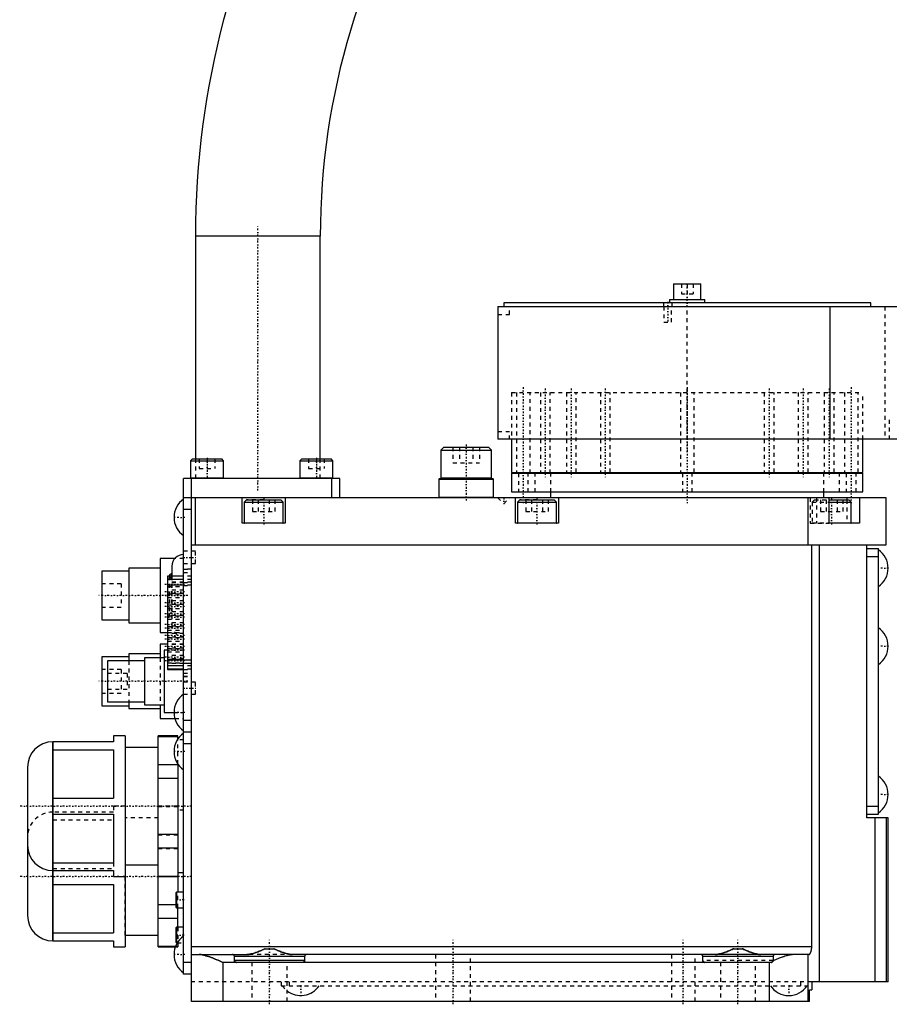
# Model space of a CAD drawing. Extents: x -171 to 342, y -1 to 570.
# Tile 1 of 4: x -171 to 52, y -1 to 251. Entities that reach past the tile are written whole.
import ezdxf

# ---------------------------------------------------------------- set-up
doc = ezdxf.new("R2010")
doc.units = 0
doc.linetypes.add('CENTER', pattern=[1.5, 0.45, -0.5, 0.05, -0.5])
doc.linetypes.add('DASHED', pattern=[2, 1, -1])
for name, color, linetype in [('AM_0', 7, 'CONTINUOUS'), ('AM_3', 7, 'DASHED'), ('AM_7', 7, 'CENTER')]:
    doc.layers.add(name, color=color, linetype=linetype)

msp = doc.modelspace()

# ---------------------------------------------------------------- linework, layer by layer
at = {"layer": 'AM_0', "color": 7, "linetype": 'CONTINUOUS'}
for p, q in [((-126, 196), (-126, 139)), ((-94, 196), (-126, 196)), ((-94, 139), (-94, 196)), ((-3.5, 183.8), (-3.5, 179.8)), ((-3.5, 183.8), (3.5, 183.8)), ((3.5, 179.8), (3.5, 183.8)), ((-4.5, 179.8), (-4.5, 179)), ((-4.5, 179.8), (4.5, 179.8)), ((4.5, 179), (4.5, 179.8)), ((-48.48, 178), (-48.48, 176)), ((-48.48, 178), (214, 178)), ((-47, 179), (-47, 178)), ((47, 179), (-47, 179)), ((36.6, 144), (36.6, 178)), ((47, 178), (47, 179)), ((-48.5, 176), (-48.5, 146)), ((-48.48, 176), (-48.5, 176)), ((-48.5, 146), (-48.48, 146)), ((-48.48, 146), (-48.48, 144)), ((214, 144), (-48.48, 144)), ((-45, 144), (-45, 135.5)), ((45, 135.5), (45, 144)), ((-62.32, 142), (-63.12, 141.2)), ((-62.32, 142), (-50.92, 142)), ((-50.12, 141.2), (-50.92, 142)), ((-126.75, 139), (-127.25, 138.5)), ((-126.75, 139), (-119.25, 139)), ((-118.75, 138.5), (-119.25, 139)), ((-98.75, 139), (-99.25, 138.5)), ((-98.75, 139), (-91.25, 139)), ((-90.75, 138.5), (-91.25, 139)), ((-63.12, 141.2), (-63.12, 134.1)), ((-63.12, 141.2), (-50.12, 141.2)), ((-50.12, 134.1), (-50.12, 141.2)), ((-127.25, 138.5), (-127.25, 134.1)), ((-127.25, 138.5), (-118.75, 138.5)), ((-118.75, 134.1), (-118.75, 138.5)), ((-99.25, 138.5), (-99.25, 134.1)), ((-99.25, 138.5), (-90.75, 138.5)), ((-90.75, 134.1), (-90.75, 138.5)), ((-129, 7), (-129, 134)), ((-89, 134), (-129, 134)), ((-127.25, 134.1), (-118.75, 134.1)), ((-127, 0), (-127, 134)), ((-99.25, 134.1), (-90.75, 134.1)), ((-91, 129), (-91, 134)), ((-89, 129), (-89, 134)), ((-63.42, 134), (-63.62, 133.8)), ((-63.62, 133.8), (-63.62, 129.2)), ((-63.62, 133.8), (-49.62, 133.8)), ((-63.42, 134), (-49.82, 134)), ((-63.12, 134.1), (-63.03, 134)), ((-63.12, 134.1), (-50.12, 134.1)), ((-50.22, 134), (-50.12, 134.1)), ((-49.62, 133.8), (-49.82, 134)), ((-49.62, 129.2), (-49.62, 133.8)), ((-45, 135.5), (45, 135.5)), ((-45, 135.3), (-45, 130.5)), ((-45, 135.3), (45, 135.3)), ((-40.98, 135.5), (-40.98, 135.3)), ((-35.87, 135.3), (-35.87, 135.5)), ((-35.13, 135.5), (-35.13, 135.3)), ((-29.51, 135.3), (-29.51, 135.5)), ((-28.46, 135.5), (-28.46, 135.3)), ((-21.14, 135.3), (-21.14, 135.5)), ((-19.85, 135.5), (-19.85, 135.3)), ((-1.42, 135.3), (-1.42, 135.5)), ((1.42, 135.5), (1.42, 135.3)), ((19.85, 135.3), (19.85, 135.5)), ((21.14, 135.5), (21.14, 135.3)), ((28.46, 135.3), (28.46, 135.5)), ((29.51, 135.5), (29.51, 135.3)), ((35.13, 135.3), (35.13, 135.5)), ((35.87, 135.5), (35.87, 135.3)), ((40.98, 135.3), (40.98, 135.5)), ((45, 130.5), (45, 135.3)), ((51, 129), (-129, 129)), ((-126, 117), (-126, 129)), ((-114, 122.5), (-114, 129)), ((-103, 129), (-103, 122.5)), ((-63.62, 129.2), (-63.42, 129)), ((-63.62, 129.2), (-49.62, 129.2)), ((-49.82, 129), (-49.62, 129.2)), ((-45, 130.5), (45, 130.5)), ((-44, 122.5), (-44, 129)), ((-35, 130.5), (-35, 129)), ((-33, 129), (-33, 122.5)), ((31, 117), (31, 129)), ((35, 129), (35, 130.5)), ((36.36, 122.5), (36.36, 129)), ((40.89, 129), (40.89, 128.5)), ((44.14, 129), (44.14, 122.5)), ((51, 117), (51, 129)), ((-112.9, 128.5), (-113.5, 127.9)), ((-113.5, 127.9), (-113.5, 122.6)), ((-113.5, 127.9), (-103.5, 127.9)), ((-112.9, 128.5), (-104.1, 128.5)), ((-103.5, 127.9), (-104.1, 128.5)), ((-103.5, 122.6), (-103.5, 127.9)), ((-42.9, 128.5), (-43.5, 127.9)), ((-43.5, 127.9), (-43.5, 122.6)), ((-43.5, 127.9), (-33.5, 127.9)), ((-42.9, 128.5), (-34.1, 128.5)), ((-33.5, 127.9), (-34.1, 128.5)), ((-33.5, 122.6), (-33.5, 127.9)), ((36.36, 128.5), (41.4, 128.5)), ((36.36, 127.9), (42, 127.9)), ((42, 127.9), (41.4, 128.5)), ((42, 122.6), (42, 127.9)), ((-127, 126), (-129, 126)), ((-103, 122.5), (-114, 122.5)), ((-113.5, 122.6), (-103.5, 122.6)), ((-33, 122.5), (-44, 122.5)), ((-43.5, 122.6), (-33.5, 122.6)), ((36.36, 122.6), (42, 122.6)), ((44.14, 122.5), (36.36, 122.5)), ((-127, 117), (51, 117)), ((31.9, 14), (31.9, 117)), ((33.91, 5), (33.91, 117)), ((46, 47), (46, 117)), ((46, 116), (49, 116)), ((46, 114), (49, 114)), ((49, 48), (49, 116)), ((-135, 111), (-143, 111)), ((-143, 111), (-143, 97)), ((-131.24, 113.5), (-135, 113.5)), ((-135, 113.5), (-135, 94.5)), ((-132, 111.5), (-132, 108.94)), ((-143, 110.25), (-150, 110.25)), ((-150, 110.25), (-150, 97.75)), ((-129, 108.93), (-133.1, 108.93)), ((-133.1, 108.93), (-133.1, 85.06)), ((-129, 108.91), (-133.1, 108.91)), ((-132.7, 109), (-132.7, 108.94)), ((-132, 109.5), (-132.2, 109.5)), ((-132.2, 109.5), (-132.2, 108.94)), ((-129, 108.08), (-133.1, 108.08)), ((-129, 106.6), (-133.1, 106.6)), ((-150, 97.75), (-143, 97.75)), ((-143, 97), (-135, 97)), ((-135, 94.5), (-133.1, 94.5)), ((-133.1, 91.5), (-135, 91.5)), ((-135, 91.5), (-135, 88)), ((-135, 89), (-143, 89)), ((-143, 89), (-143, 87.26)), ((-133.1, 90), (-134, 90)), ((-134, 90), (-134, 74)), ((-143, 88.25), (-150, 88.25)), ((-150, 88.25), (-150, 75.75)), ((-139, 87.25), (-148.5, 87.25)), ((-148.5, 87.25), (-148.5, 76.75)), ((-134, 88), (-139, 88)), ((-139, 88), (-139, 76)), ((-129, 87.43), (-133.1, 87.43)), ((-129, 85.95), (-133.1, 85.95)), ((-129, 85.08), (-133.1, 85.08)), ((-133.1, 85.06), (-129, 85.06)), ((-150, 75.75), (-143, 75.75)), ((-148.5, 76.75), (-139, 76.75)), ((-143, 76.74), (-143, 75)), ((-139, 76), (-134, 76)), ((-135, 76), (-135, 72.5)), ((-143, 75), (-135, 75)), ((-134, 74), (-131.47, 74)), ((-135, 72.5), (-131.27, 72.5)), ((-127, 72), (-129, 72)), ((-127, 69), (-129, 69)), ((-147, 66.5), (-162.51, 66.5)), ((-162.51, 66.5), (-162.51, 15.5)), ((-162.47, 15.5), (-162.47, 66.5)), ((-144, 68), (-147, 68)), ((-147, 68), (-147, 66.5)), ((-144, 68), (-144, 14)), ((-130.5, 68), (-135.5, 68)), ((-135.5, 14), (-135.5, 68)), ((-135.5, 67.89), (-130.5, 67.89)), ((-130.5, 67.17), (-130.5, 68)), ((-127, 66), (-129, 66)), ((-162.47, 64.48), (-147, 64.48)), ((-147, 64.48), (-147, 52.02)), ((-135.5, 65), (-144, 65)), ((-135.5, 60.69), (-130.5, 60.69)), ((-130.5, 60.83), (-130.5, 28)), ((-169, 60.01), (-169, 21.99)), ((-135.5, 57.19), (-130.5, 57.19)), ((-162.47, 52.02), (-147, 52.02)), ((-162.47, 47.98), (-147, 47.98)), ((-147, 47.98), (-147, 35.52)), ((46, 50), (49, 50)), ((46, 48), (49, 48)), ((51.5, 47), (46, 47)), ((48.13, 5), (48.13, 47)), ((51.04, 5), (51.04, 47)), ((51.5, 5), (51.5, 47)), ((-135.5, 42.81), (-130.5, 42.81)), ((-135.5, 39.31), (-130.5, 39.31)), ((-162.47, 35.52), (-147, 35.52)), ((-162.51, 33.5), (-147, 33.5)), ((-147, 33.5), (-147, 32)), ((-144, 35), (-135.5, 35)), ((-130.5, 33), (-129, 33)), ((-147, 32), (-144, 32)), ((-135.5, 32.11), (-130.5, 32.11)), ((-135.5, 32), (-130.5, 32)), ((-162.47, 29.98), (-147, 29.98)), ((-147, 29.98), (-147, 17.52)), ((-130.85, 28), (-131, 27.85)), ((-131, 27.85), (-131, 24.15)), ((-129, 28), (-130.85, 28)), ((-130.85, 28), (-130.85, 24)), ((-135.5, 24.81), (-131, 24.81)), ((-131, 24.15), (-130.85, 24)), ((-130.85, 24), (-129, 24)), ((-130.5, 18.99), (-130.5, 24)), ((-135.5, 21.31), (-130.5, 21.31)), ((-130.85, 19), (-131, 18.85)), ((-131, 18.85), (-131, 15.15)), ((-129, 19), (-130.85, 19)), ((-130.85, 19), (-130.85, 15)), ((-162.51, 15.5), (-147, 15.5)), ((-162.47, 17.52), (-147, 17.52)), ((-147, 15.5), (-147, 14)), ((-144, 17), (-135.5, 17)), ((-131, 15.15), (-130.85, 15)), ((-147, 14), (-144, 14)), ((-135.5, 14.11), (-131.06, 14.11)), ((-135.5, 14), (-131.11, 14)), ((-130.85, 15), (-130.61, 15)), ((31.9, 14), (-127, 14)), ((-108.1, 13.5), (-105.9, 13.5)), ((11.9, 13.5), (14.1, 13.5)), ((-127, 12), (-112.83, 12)), ((-98, 11.5), (-116, 11.5)), ((-116, 10.5), (-116, 11.5)), ((-98, 10.5), (-116, 10.5)), ((31.23, 12), (-101.17, 12)), ((-98, 11.5), (-98, 10.5)), ((22, 11.5), (4, 11.5)), ((4, 10.5), (4, 11.5)), ((22, 11.5), (22, 10.5)), ((31, 0), (31, 12)), ((-127, 10), (-129, 10)), ((-119, 10), (-119, 0)), ((21.5, 10), (-119, 10)), ((21, 10), (21, 0)), ((-127, 7), (-129, 7)), ((31.3, 0), (31.3, 3)), ((31.3, 3), (31.9, 3)), ((51.5, 5), (31.9, 5)), ((31.9, 5), (31.9, 3)), ((31.3, 0), (-127, 0))]:
    msp.add_line(p, q, dxfattribs=at)
for points in [[(-112.83, 12, 0), (-112.72, 12, 0), (-112.48, 12.02, 0), (-112.24, 12.05, 0), (-112.12, 12.06, 0), (-112, 12.09, 0), (-111.75, 12.14, 0), (-111.49, 12.2, 0), (-111.23, 12.27, 0), (-110.97, 12.35, 0), (-110.71, 12.44, 0), (-110.57, 12.48, 0), (-110.44, 12.53, 0), (-110.17, 12.63, 0), (-109.89, 12.73, 0), (-109.62, 12.84, 0), (-109.34, 12.96, 0), (-109.07, 13.07, 0), (-108.93, 13.13, 0), (-108.79, 13.19, 0), (-108.51, 13.32, 0), (-108.23, 13.44, 0), (-108.1, 13.5, 0)], [(-105.9, 13.5, 0), (-105.77, 13.44, 0), (-105.49, 13.32, 0), (-105.21, 13.19, 0), (-105.07, 13.13, 0), (-104.93, 13.07, 0), (-104.66, 12.96, 0), (-104.38, 12.84, 0), (-104.11, 12.73, 0), (-103.83, 12.63, 0), (-103.56, 12.53, 0), (-103.43, 12.48, 0), (-103.29, 12.44, 0), (-103.03, 12.35, 0), (-102.77, 12.27, 0), (-102.51, 12.2, 0), (-102.25, 12.14, 0), (-102, 12.09, 0), (-101.88, 12.06, 0), (-101.76, 12.05, 0), (-101.52, 12.02, 0), (-101.28, 12, 0), (-101.17, 12, 0)], [(7.17, 12, 0), (7.28, 12, 0), (7.52, 12.02, 0), (7.76, 12.05, 0), (7.88, 12.06, 0), (8, 12.09, 0), (8.25, 12.14, 0), (8.51, 12.2, 0), (8.77, 12.27, 0), (9.03, 12.35, 0), (9.29, 12.44, 0), (9.43, 12.48, 0), (9.56, 12.53, 0), (9.83, 12.63, 0), (10.11, 12.73, 0), (10.38, 12.84, 0), (10.66, 12.96, 0), (10.93, 13.07, 0), (11.07, 13.13, 0), (11.21, 13.19, 0), (11.49, 13.32, 0), (11.77, 13.44, 0), (11.9, 13.5, 0)], [(14.1, 13.5, 0), (14.23, 13.44, 0), (14.51, 13.32, 0), (14.79, 13.19, 0), (14.93, 13.13, 0), (15.07, 13.07, 0), (15.34, 12.96, 0), (15.62, 12.84, 0), (15.89, 12.73, 0), (16.17, 12.63, 0), (16.44, 12.53, 0), (16.57, 12.48, 0), (16.71, 12.44, 0), (16.97, 12.35, 0), (17.23, 12.27, 0), (17.49, 12.2, 0), (17.75, 12.14, 0), (18, 12.09, 0), (18.12, 12.06, 0), (18.24, 12.05, 0), (18.48, 12.02, 0), (18.72, 12, 0), (18.83, 12, 0)], [(31.23, 12, 0), (31.23, 12, 0), (31.24, 12, 0), (31.25, 12, 0), (31.25, 12, 0), (31.25, 12, 0), (31.26, 12, 0), (31.27, 12.01, 0), (31.27, 12.01, 0), (31.28, 12.01, 0), (31.29, 12.01, 0), (31.29, 12.02, 0), (31.29, 12.02, 0), (31.3, 12.02, 0), (31.31, 12.03, 0), (31.32, 12.03, 0), (31.32, 12.04, 0), (31.33, 12.04, 0), (31.33, 12.05, 0), (31.34, 12.05, 0), (31.35, 12.06, 0), (31.35, 12.06, 0), (31.36, 12.07, 0), (31.36, 12.07, 0), (31.37, 12.08, 0), (31.38, 12.09, 0), (31.38, 12.09, 0), (31.39, 12.1, 0), (31.39, 12.1, 0), (31.4, 12.11, 0), (31.41, 12.12, 0), (31.42, 12.13, 0), (31.43, 12.14, 0), (31.43, 12.15, 0), (31.43, 12.16, 0), (31.44, 12.17, 0), (31.45, 12.18, 0), (31.46, 12.19, 0), (31.47, 12.2, 0), (31.48, 12.22, 0), (31.48, 12.22, 0), (31.48, 12.23, 0), (31.49, 12.24, 0), (31.5, 12.26, 0), (31.51, 12.27, 0), (31.52, 12.29, 0), (31.53, 12.3, 0), (31.53, 12.31, 0), (31.53, 12.32, 0), (31.54, 12.33, 0), (31.55, 12.35, 0), (31.56, 12.37, 0), (31.57, 12.38, 0), (31.58, 12.4, 0), (31.58, 12.41, 0), (31.58, 12.42, 0), (31.59, 12.44, 0), (31.6, 12.45, 0), (31.61, 12.47, 0), (31.61, 12.49, 0), (31.62, 12.51, 0), (31.63, 12.52, 0), (31.63, 12.53, 0), (31.64, 12.55, 0), (31.65, 12.57, 0), (31.65, 12.58, 0), (31.65, 12.59, 0), (31.66, 12.61, 0), (31.67, 12.63, 0), (31.67, 12.64, 0), (31.68, 12.65, 0), (31.68, 12.67, 0), (31.69, 12.69, 0), (31.7, 12.71, 0), (31.7, 12.73, 0), (31.71, 12.75, 0), (31.72, 12.77, 0), (31.72, 12.78, 0), (31.73, 12.8, 0), (31.73, 12.82, 0), (31.74, 12.85, 0), (31.75, 12.87, 0), (31.75, 12.9, 0), (31.76, 12.91, 0), (31.76, 12.92, 0), (31.77, 12.94, 0), (31.77, 12.97, 0), (31.78, 13, 0), (31.79, 13.02, 0), (31.79, 13.05, 0), (31.79, 13.06, 0), (31.8, 13.07, 0), (31.8, 13.1, 0), (31.81, 13.13, 0), (31.81, 13.15, 0), (31.82, 13.18, 0), (31.82, 13.21, 0), (31.83, 13.22, 0), (31.83, 13.24, 0), (31.83, 13.26, 0), (31.84, 13.29, 0), (31.84, 13.32, 0), (31.85, 13.35, 0), (31.85, 13.38, 0), (31.85, 13.39, 0), (31.86, 13.4, 0), (31.86, 13.43, 0), (31.86, 13.46, 0), (31.87, 13.48, 0), (31.87, 13.49, 0), (31.87, 13.52, 0), (31.87, 13.55, 0), (31.88, 13.56, 0), (31.88, 13.58, 0), (31.88, 13.61, 0), (31.88, 13.64, 0), (31.88, 13.67, 0), (31.89, 13.69, 0), (31.89, 13.72, 0), (31.89, 13.74, 0), (31.89, 13.75, 0), (31.89, 13.78, 0), (31.89, 13.81, 0), (31.89, 13.84, 0), (31.9, 13.87, 0), (31.9, 13.9, 0), (31.9, 13.91, 0), (31.9, 13.93, 0), (31.9, 13.96, 0), (31.9, 13.99, 0), (31.9, 14, 0)], [(-125, 12, 0), (-124.98, 12, 0), (-124.93, 12, 0), (-124.88, 12, 0), (-124.85, 12, 0), (-124.83, 12, 0), (-124.78, 11.99, 0), (-124.73, 11.99, 0), (-124.55, 11.97, 0), (-124.25, 11.93, 0), (-124.09, 11.91, 0), (-123.93, 11.87, 0), (-123.61, 11.8, 0), (-123.29, 11.71, 0), (-122.95, 11.61, 0), (-122.62, 11.5, 0), (-122.28, 11.38, 0), (-122.1, 11.32, 0), (-121.93, 11.25, 0), (-121.58, 11.12, 0), (-121.24, 10.97, 0), (-120.89, 10.83, 0), (-120.54, 10.68, 0), (-120.19, 10.53, 0), (-120.02, 10.45, 0), (-119.85, 10.38, 0), (-119.5, 10.23, 0), (-119.17, 10.07, 0), (-119, 10, 0)], [(-116, 11.5, 0), (-116, 11.5, 0), (-116, 11.51, 0), (-116, 11.52, 0), (-116, 11.53, 0), (-116, 11.53, 0), (-116, 11.54, 0), (-116, 11.55, 0), (-116, 11.56, 0), (-116, 11.57, 0), (-116.01, 11.58, 0), (-116.01, 11.58, 0), (-116.01, 11.58, 0), (-116.01, 11.59, 0), (-116.01, 11.6, 0), (-116.02, 11.63, 0), (-116.02, 11.65, 0), (-116.03, 11.68, 0), (-116.05, 11.72, 0), (-116.07, 11.76, 0), (-116.1, 11.8, 0), (-116.13, 11.83, 0), (-116.16, 11.86, 0), (-116.17, 11.88, 0), (-116.19, 11.89, 0), (-116.22, 11.92, 0), (-116.26, 11.94, 0), (-116.29, 11.96, 0), (-116.33, 11.97, 0), (-116.37, 11.98, 0), (-116.39, 11.99, 0), (-116.41, 11.99, 0), (-116.44, 12, 0), (-116.48, 12, 0), (-116.5, 12, 0)], [(-115.5, 10, 0), (-115.5, 10, 0), (-115.51, 10, 0), (-115.52, 10, 0), (-115.52, 10, 0), (-115.52, 10, 0), (-115.53, 10, 0), (-115.54, 10, 0), (-115.55, 10, 0), (-115.55, 10, 0), (-115.56, 10, 0), (-115.56, 10, 0), (-115.57, 10, 0), (-115.58, 10.01, 0), (-115.58, 10.01, 0), (-115.59, 10.01, 0), (-115.6, 10.01, 0), (-115.6, 10.01, 0), (-115.61, 10.01, 0), (-115.61, 10.01, 0), (-115.62, 10.01, 0), (-115.63, 10.02, 0), (-115.63, 10.02, 0), (-115.63, 10.02, 0), (-115.64, 10.02, 0), (-115.65, 10.02, 0), (-115.65, 10.02, 0), (-115.65, 10.02, 0), (-115.66, 10.03, 0), (-115.67, 10.03, 0), (-115.68, 10.03, 0), (-115.68, 10.03, 0), (-115.69, 10.04, 0), (-115.69, 10.04, 0), (-115.7, 10.04, 0), (-115.7, 10.04, 0), (-115.71, 10.05, 0), (-115.72, 10.05, 0), (-115.72, 10.05, 0), (-115.73, 10.06, 0), (-115.73, 10.06, 0), (-115.74, 10.06, 0), (-115.74, 10.06, 0), (-115.75, 10.07, 0), (-115.76, 10.07, 0), (-115.76, 10.07, 0), (-115.77, 10.08, 0), (-115.77, 10.08, 0), (-115.77, 10.08, 0), (-115.78, 10.09, 0), (-115.79, 10.09, 0), (-115.79, 10.09, 0), (-115.8, 10.1, 0), (-115.8, 10.1, 0), (-115.81, 10.11, 0), (-115.81, 10.11, 0), (-115.82, 10.11, 0), (-115.82, 10.12, 0), (-115.83, 10.12, 0), (-115.83, 10.13, 0), (-115.84, 10.13, 0), (-115.84, 10.13, 0), (-115.84, 10.14, 0), (-115.85, 10.14, 0), (-115.85, 10.15, 0), (-115.86, 10.15, 0), (-115.86, 10.15, 0), (-115.86, 10.16, 0), (-115.87, 10.16, 0), (-115.87, 10.16, 0), (-115.87, 10.17, 0), (-115.88, 10.17, 0), (-115.88, 10.18, 0), (-115.89, 10.18, 0), (-115.89, 10.19, 0), (-115.9, 10.19, 0), (-115.9, 10.2, 0), (-115.9, 10.2, 0), (-115.9, 10.21, 0), (-115.91, 10.21, 0), (-115.91, 10.22, 0), (-115.92, 10.22, 0), (-115.92, 10.23, 0), (-115.92, 10.23, 0), (-115.92, 10.24, 0), (-115.93, 10.24, 0), (-115.93, 10.25, 0), (-115.94, 10.25, 0), (-115.94, 10.26, 0), (-115.94, 10.27, 0), (-115.94, 10.27, 0), (-115.95, 10.27, 0), (-115.95, 10.28, 0), (-115.95, 10.29, 0), (-115.96, 10.29, 0), (-115.96, 10.3, 0), (-115.96, 10.31, 0), (-115.96, 10.31, 0), (-115.96, 10.31, 0), (-115.97, 10.32, 0), (-115.97, 10.33, 0), (-115.97, 10.34, 0), (-115.97, 10.34, 0), (-115.98, 10.35, 0), (-115.98, 10.35, 0), (-115.98, 10.36, 0), (-115.98, 10.36, 0), (-115.98, 10.37, 0), (-115.98, 10.37, 0), (-115.98, 10.38, 0), (-115.99, 10.38, 0), (-115.99, 10.39, 0), (-115.99, 10.4, 0), (-115.99, 10.4, 0), (-115.99, 10.41, 0), (-115.99, 10.41, 0), (-115.99, 10.42, 0), (-115.99, 10.43, 0), (-116, 10.43, 0), (-116, 10.44, 0), (-116, 10.44, 0), (-116, 10.45, 0), (-116, 10.46, 0), (-116, 10.46, 0), (-116, 10.47, 0), (-116, 10.48, 0), (-116, 10.48, 0), (-116, 10.48, 0), (-116, 10.49, 0), (-116, 10.5, 0), (-116, 10.5, 0)], [(-98, 10.5, 0), (-98, 10.5, 0), (-98, 10.49, 0), (-98, 10.48, 0), (-98, 10.48, 0), (-98, 10.48, 0), (-98, 10.47, 0), (-98, 10.46, 0), (-98, 10.46, 0), (-98, 10.45, 0), (-98, 10.44, 0), (-98, 10.44, 0), (-98, 10.43, 0), (-98.01, 10.43, 0), (-98.01, 10.42, 0), (-98.01, 10.41, 0), (-98.01, 10.41, 0), (-98.01, 10.4, 0), (-98.01, 10.4, 0), (-98.01, 10.39, 0), (-98.01, 10.38, 0), (-98.02, 10.38, 0), (-98.02, 10.37, 0), (-98.02, 10.37, 0), (-98.02, 10.36, 0), (-98.02, 10.36, 0), (-98.02, 10.35, 0), (-98.02, 10.35, 0), (-98.03, 10.34, 0), (-98.03, 10.34, 0), (-98.03, 10.33, 0), (-98.03, 10.32, 0), (-98.04, 10.31, 0), (-98.04, 10.31, 0), (-98.04, 10.31, 0), (-98.04, 10.3, 0), (-98.04, 10.29, 0), (-98.05, 10.29, 0), (-98.05, 10.28, 0), (-98.05, 10.27, 0), (-98.06, 10.27, 0), (-98.06, 10.27, 0), (-98.06, 10.26, 0), (-98.06, 10.25, 0), (-98.07, 10.25, 0), (-98.07, 10.24, 0), (-98.08, 10.24, 0), (-98.08, 10.23, 0), (-98.08, 10.23, 0), (-98.08, 10.22, 0), (-98.09, 10.22, 0), (-98.09, 10.21, 0), (-98.1, 10.21, 0), (-98.1, 10.2, 0), (-98.1, 10.2, 0), (-98.1, 10.19, 0), (-98.11, 10.19, 0), (-98.11, 10.18, 0), (-98.12, 10.18, 0), (-98.12, 10.17, 0), (-98.13, 10.17, 0), (-98.13, 10.16, 0), (-98.13, 10.16, 0), (-98.14, 10.16, 0), (-98.14, 10.15, 0), (-98.14, 10.15, 0), (-98.15, 10.15, 0), (-98.15, 10.14, 0), (-98.16, 10.14, 0), (-98.16, 10.13, 0), (-98.16, 10.13, 0), (-98.17, 10.13, 0), (-98.17, 10.12, 0), (-98.18, 10.12, 0), (-98.18, 10.11, 0), (-98.19, 10.11, 0), (-98.19, 10.11, 0), (-98.2, 10.1, 0), (-98.2, 10.1, 0), (-98.21, 10.09, 0), (-98.21, 10.09, 0), (-98.22, 10.09, 0), (-98.23, 10.08, 0), (-98.23, 10.08, 0), (-98.23, 10.08, 0), (-98.24, 10.07, 0), (-98.24, 10.07, 0), (-98.25, 10.07, 0), (-98.26, 10.06, 0), (-98.26, 10.06, 0), (-98.27, 10.06, 0), (-98.27, 10.06, 0), (-98.28, 10.05, 0), (-98.28, 10.05, 0), (-98.29, 10.05, 0), (-98.3, 10.04, 0), (-98.3, 10.04, 0), (-98.31, 10.04, 0), (-98.31, 10.04, 0), (-98.32, 10.03, 0), (-98.32, 10.03, 0), (-98.33, 10.03, 0), (-98.34, 10.03, 0), (-98.35, 10.02, 0), (-98.35, 10.02, 0), (-98.35, 10.02, 0), (-98.36, 10.02, 0), (-98.37, 10.02, 0), (-98.37, 10.02, 0), (-98.37, 10.02, 0), (-98.38, 10.01, 0), (-98.39, 10.01, 0), (-98.39, 10.01, 0), (-98.4, 10.01, 0), (-98.4, 10.01, 0), (-98.41, 10.01, 0), (-98.42, 10.01, 0), (-98.42, 10.01, 0), (-98.43, 10, 0), (-98.44, 10, 0), (-98.44, 10, 0), (-98.45, 10, 0), (-98.45, 10, 0), (-98.46, 10, 0), (-98.47, 10, 0), (-98.48, 10, 0), (-98.48, 10, 0), (-98.48, 10, 0), (-98.49, 10, 0), (-98.5, 10, 0), (-98.5, 10, 0)], [(-97.5, 12, 0), (-97.52, 12, 0), (-97.56, 12, 0), (-97.59, 11.99, 0), (-97.61, 11.99, 0), (-97.63, 11.98, 0), (-97.67, 11.97, 0), (-97.71, 11.96, 0), (-97.74, 11.94, 0), (-97.78, 11.92, 0), (-97.81, 11.89, 0), (-97.83, 11.88, 0), (-97.84, 11.86, 0), (-97.87, 11.83, 0), (-97.9, 11.8, 0), (-97.93, 11.76, 0), (-97.95, 11.72, 0), (-97.97, 11.68, 0), (-97.98, 11.65, 0), (-97.98, 11.63, 0), (-97.99, 11.6, 0), (-97.99, 11.59, 0), (-97.99, 11.58, 0), (-97.99, 11.58, 0), (-97.99, 11.58, 0), (-98, 11.57, 0), (-98, 11.56, 0), (-98, 11.55, 0), (-98, 11.54, 0), (-98, 11.53, 0), (-98, 11.53, 0), (-98, 11.52, 0), (-98, 11.51, 0), (-98, 11.5, 0), (-98, 11.5, 0)], [(4, 11.5, 0), (4, 11.5, 0), (4, 11.51, 0), (4, 11.52, 0), (4, 11.53, 0), (4, 11.53, 0), (4, 11.54, 0), (4, 11.55, 0), (4, 11.56, 0), (4, 11.57, 0), (3.99, 11.58, 0), (3.99, 11.58, 0), (3.99, 11.58, 0), (3.99, 11.59, 0), (3.99, 11.6, 0), (3.98, 11.63, 0), (3.98, 11.65, 0), (3.97, 11.68, 0), (3.95, 11.72, 0), (3.93, 11.76, 0), (3.9, 11.8, 0), (3.87, 11.83, 0), (3.84, 11.86, 0), (3.83, 11.88, 0), (3.81, 11.89, 0), (3.78, 11.92, 0), (3.74, 11.94, 0), (3.71, 11.96, 0), (3.67, 11.97, 0), (3.63, 11.98, 0), (3.61, 11.99, 0), (3.59, 11.99, 0), (3.56, 12, 0), (3.52, 12, 0), (3.5, 12, 0)], [(4.5, 10, 0), (4.5, 10, 0), (4.49, 10, 0), (4.48, 10, 0), (4.48, 10, 0), (4.48, 10, 0), (4.47, 10, 0), (4.46, 10, 0), (4.45, 10, 0), (4.45, 10, 0), (4.44, 10, 0), (4.44, 10, 0), (4.43, 10, 0), (4.42, 10.01, 0), (4.42, 10.01, 0), (4.41, 10.01, 0), (4.4, 10.01, 0), (4.4, 10.01, 0), (4.39, 10.01, 0), (4.39, 10.01, 0), (4.38, 10.01, 0), (4.37, 10.02, 0), (4.37, 10.02, 0), (4.37, 10.02, 0), (4.36, 10.02, 0), (4.35, 10.02, 0), (4.35, 10.02, 0), (4.35, 10.02, 0), (4.34, 10.03, 0), (4.33, 10.03, 0), (4.32, 10.03, 0), (4.32, 10.03, 0), (4.31, 10.04, 0), (4.31, 10.04, 0), (4.3, 10.04, 0), (4.3, 10.04, 0), (4.29, 10.05, 0), (4.28, 10.05, 0), (4.28, 10.05, 0), (4.27, 10.06, 0), (4.27, 10.06, 0), (4.26, 10.06, 0), (4.26, 10.06, 0), (4.25, 10.07, 0), (4.24, 10.07, 0), (4.24, 10.07, 0), (4.23, 10.08, 0), (4.23, 10.08, 0), (4.23, 10.08, 0), (4.22, 10.09, 0), (4.21, 10.09, 0), (4.21, 10.09, 0), (4.2, 10.1, 0), (4.2, 10.1, 0), (4.19, 10.11, 0), (4.19, 10.11, 0), (4.18, 10.11, 0), (4.18, 10.12, 0), (4.17, 10.12, 0), (4.17, 10.13, 0), (4.16, 10.13, 0), (4.16, 10.13, 0), (4.16, 10.14, 0), (4.15, 10.14, 0), (4.15, 10.15, 0), (4.14, 10.15, 0), (4.14, 10.15, 0), (4.14, 10.16, 0), (4.13, 10.16, 0), (4.13, 10.16, 0), (4.13, 10.17, 0), (4.12, 10.17, 0), (4.12, 10.18, 0), (4.11, 10.18, 0), (4.11, 10.19, 0), (4.1, 10.19, 0), (4.1, 10.2, 0), (4.1, 10.2, 0), (4.1, 10.21, 0), (4.09, 10.21, 0), (4.09, 10.22, 0), (4.08, 10.22, 0), (4.08, 10.23, 0), (4.08, 10.23, 0), (4.08, 10.24, 0), (4.07, 10.24, 0), (4.07, 10.25, 0), (4.06, 10.25, 0), (4.06, 10.26, 0), (4.06, 10.27, 0), (4.06, 10.27, 0), (4.05, 10.27, 0), (4.05, 10.28, 0), (4.05, 10.29, 0), (4.04, 10.29, 0), (4.04, 10.3, 0), (4.04, 10.31, 0), (4.04, 10.31, 0), (4.04, 10.31, 0), (4.03, 10.32, 0), (4.03, 10.33, 0), (4.03, 10.34, 0), (4.03, 10.34, 0), (4.02, 10.35, 0), (4.02, 10.35, 0), (4.02, 10.36, 0), (4.02, 10.36, 0), (4.02, 10.37, 0), (4.02, 10.37, 0), (4.02, 10.38, 0), (4.01, 10.38, 0), (4.01, 10.39, 0), (4.01, 10.4, 0), (4.01, 10.4, 0), (4.01, 10.41, 0), (4.01, 10.41, 0), (4.01, 10.42, 0), (4.01, 10.43, 0), (4, 10.43, 0), (4, 10.44, 0), (4, 10.44, 0), (4, 10.45, 0), (4, 10.46, 0), (4, 10.46, 0), (4, 10.47, 0), (4, 10.48, 0), (4, 10.48, 0), (4, 10.48, 0), (4, 10.49, 0), (4, 10.5, 0), (4, 10.5, 0)], [(22, 10.44, 0), (22, 10.44, 0), (22, 10.43, 0), (21.99, 10.43, 0), (21.99, 10.42, 0), (21.99, 10.42, 0), (21.99, 10.41, 0), (21.99, 10.41, 0), (21.99, 10.4, 0), (21.99, 10.39, 0), (21.99, 10.39, 0), (21.99, 10.38, 0), (21.99, 10.38, 0), (21.98, 10.37, 0), (21.98, 10.37, 0), (21.98, 10.36, 0), (21.98, 10.35, 0), (21.98, 10.35, 0), (21.98, 10.34, 0), (21.97, 10.34, 0), (21.97, 10.33, 0), (21.97, 10.33, 0), (21.97, 10.32, 0), (21.97, 10.32, 0), (21.96, 10.32, 0), (21.96, 10.31, 0), (21.96, 10.31, 0), (21.96, 10.3, 0), (21.96, 10.3, 0), (21.95, 10.29, 0), (21.95, 10.28, 0), (21.95, 10.28, 0), (21.94, 10.27, 0), (21.94, 10.27, 0), (21.94, 10.27, 0), (21.94, 10.26, 0), (21.93, 10.25, 0), (21.93, 10.25, 0), (21.93, 10.24, 0), (21.92, 10.24, 0), (21.92, 10.23, 0), (21.92, 10.23, 0), (21.92, 10.22, 0), (21.91, 10.22, 0), (21.91, 10.21, 0), (21.91, 10.21, 0), (21.9, 10.2, 0), (21.9, 10.2, 0), (21.9, 10.2, 0), (21.89, 10.19, 0), (21.89, 10.19, 0), (21.89, 10.18, 0), (21.88, 10.18, 0), (21.88, 10.17, 0), (21.87, 10.17, 0), (21.87, 10.17, 0), (21.87, 10.16, 0), (21.86, 10.16, 0), (21.86, 10.15, 0), (21.85, 10.15, 0), (21.85, 10.14, 0), (21.85, 10.14, 0), (21.85, 10.14, 0), (21.84, 10.13, 0), (21.84, 10.13, 0), (21.83, 10.13, 0), (21.83, 10.12, 0), (21.83, 10.12, 0), (21.82, 10.12, 0), (21.82, 10.11, 0), (21.82, 10.11, 0), (21.81, 10.11, 0), (21.8, 10.1, 0), (21.8, 10.1, 0), (21.79, 10.1, 0), (21.79, 10.09, 0), (21.79, 10.09, 0), (21.78, 10.09, 0), (21.78, 10.08, 0), (21.77, 10.08, 0), (21.77, 10.08, 0), (21.76, 10.07, 0), (21.75, 10.07, 0), (21.75, 10.07, 0), (21.75, 10.07, 0), (21.74, 10.06, 0), (21.74, 10.06, 0), (21.73, 10.06, 0), (21.72, 10.05, 0), (21.72, 10.05, 0), (21.72, 10.05, 0), (21.71, 10.05, 0), (21.71, 10.04, 0), (21.7, 10.04, 0), (21.69, 10.04, 0), (21.69, 10.04, 0), (21.68, 10.03, 0), (21.68, 10.03, 0), (21.67, 10.03, 0), (21.67, 10.03, 0), (21.66, 10.03, 0), (21.65, 10.02, 0), (21.65, 10.02, 0), (21.64, 10.02, 0), (21.64, 10.02, 0), (21.64, 10.02, 0), (21.63, 10.02, 0), (21.62, 10.02, 0), (21.62, 10.01, 0), (21.62, 10.01, 0), (21.61, 10.01, 0), (21.6, 10.01, 0), (21.6, 10.01, 0), (21.6, 10.01, 0), (21.59, 10.01, 0), (21.58, 10.01, 0), (21.58, 10.01, 0), (21.57, 10, 0), (21.56, 10, 0), (21.56, 10, 0), (21.56, 10, 0), (21.55, 10, 0), (21.54, 10, 0), (21.54, 10, 0), (21.53, 10, 0), (21.52, 10, 0), (21.52, 10, 0), (21.52, 10, 0), (21.51, 10, 0), (21.5, 10, 0), (21.5, 10, 0)], [(22, 10.44, 0), (22.14, 10.51, 0), (22.43, 10.63, 0), (22.72, 10.76, 0), (22.87, 10.82, 0), (23.02, 10.88, 0), (23.31, 11, 0), (23.6, 11.12, 0), (23.89, 11.23, 0), (24.18, 11.34, 0), (24.46, 11.45, 0), (24.61, 11.5, 0), (24.75, 11.54, 0), (25.03, 11.63, 0), (25.31, 11.72, 0), (25.58, 11.79, 0), (25.85, 11.86, 0), (26.11, 11.91, 0), (26.25, 11.93, 0), (26.37, 11.95, 0), (26.63, 11.98, 0), (26.88, 12, 0), (27, 12, 0)], [(22.5, 12, 0), (22.48, 12, 0), (22.44, 12, 0), (22.41, 11.99, 0), (22.39, 11.99, 0), (22.37, 11.98, 0), (22.33, 11.97, 0), (22.29, 11.96, 0), (22.26, 11.94, 0), (22.22, 11.92, 0), (22.19, 11.89, 0), (22.17, 11.88, 0), (22.16, 11.86, 0), (22.13, 11.83, 0), (22.1, 11.8, 0), (22.07, 11.76, 0), (22.05, 11.72, 0), (22.03, 11.68, 0), (22.02, 11.65, 0), (22.02, 11.63, 0), (22.01, 11.6, 0), (22.01, 11.59, 0), (22.01, 11.58, 0), (22.01, 11.58, 0), (22.01, 11.58, 0), (22, 11.57, 0), (22, 11.56, 0), (22, 11.55, 0), (22, 11.54, 0), (22, 11.53, 0), (22, 11.53, 0), (22, 11.52, 0), (22, 11.51, 0), (22, 11.5, 0), (22, 11.5, 0)], [(22, 10.5, 0), (22, 10.49, 0), (22, 10.47, 0), (22, 10.45, 0), (22, 10.44, 0)]]:
    msp.add_polyline3d(points, dxfattribs=at)
for centre, radius, start, end in [((90, 196), 216, 120.9733, 180), ((90, 196), 184, 114.0547, 180), ((-127.15, 134.1), 0.1, 180, 270), ((-118.85, 134.1), 0.1, 270, 0), ((-99.15, 134.1), 0.1, 180, 270), ((-90.85, 134.1), 0.1, 270, 0), ((-125.8, 124), 5.67, 124.3588, 235.6412), ((-113.4, 122.6), 0.1, 180, 270), ((-103.6, 122.6), 0.1, 270, 0), ((-43.4, 122.6), 0.1, 180, 270), ((-33.6, 122.6), 0.1, 270, 0), ((41.9, 122.6), 0.1, 270, 0), ((-129, 111.5), 3, 90, 180), ((45.8, 111), 5.67, 304.3588, 55.6412), ((-132.2, 109), 0.5, 90, 180), ((45.8, 91), 5.67, 304.3588, 55.6412), ((-125.8, 74), 5.67, 124.3588, 235.6412), ((-125.8, 64), 5.67, 124.3588, 235.6412), ((-162.51, 60.01), 6.49, 90, 180), ((45.8, 53), 5.67, 304.3588, 55.6412), ((-162.51, 39.99), 6.49, 180, 270), ((-162.51, 21.99), 6.49, 180, 270), ((-125.8, 12), 5.67, 124.3588, 235.6412), ((-116.5, 11.5), 0.5, 0, 90), ((-97.5, 11.5), 0.5, 90, 180), ((3.5, 11.5), 0.5, 0, 90), ((22.5, 11.5), 0.5, 90, 180), ((-99, 7.17), 5.67, 231.8819, 326.0076), ((26, 7.17), 5.67, 213.9924, 326.0076)]:
    msp.add_arc(centre, radius, start, end, dxfattribs=at)
at = {"layer": 'AM_3', "color": 6, "linetype": 'DASHED'}
for p, q in [((-1.5, 183.8), (-1.5, 181.3)), ((0, 183.8), (0, 181.3)), ((1.5, 183.8), (1.5, 181.3)), ((-1.5, 181.3), (1.5, 181.3)), ((-45.5, 176), (-45.5, 178)), ((-6.1, 179), (-6.1, 178)), ((-6, 178), (-6, 174)), ((-4, 174), (-4, 178)), ((-3.9, 178), (-3.9, 179)), ((0, 144), (0, 178)), ((50.6, 178), (50.6, 144)), ((-48.48, 176), (-45.5, 176)), ((-6, 174), (-4, 174)), ((-45, 156), (45, 156)), ((-45, 156), (-45, 144)), ((-45, 156), (45, 156)), ((-43.75, 156), (-43.75, 135.5)), ((-40.25, 135.3), (-40.25, 156)), ((-37.62, 156), (-37.62, 135.5)), ((-35.12, 135.3), (-35.12, 156)), ((-30.95, 156), (-30.95, 135.5)), ((-28.45, 135.5), (-28.45, 156)), ((-22.25, 156), (-22.25, 135.5)), ((-19.75, 135.5), (-19.75, 156)), ((-1.75, 156), (-1.75, 135.5)), ((1.75, 135.5), (1.75, 156)), ((19.75, 156), (19.75, 135.5)), ((22.25, 135.5), (22.25, 156)), ((28.45, 156), (28.45, 135.5)), ((30.95, 135.5), (30.95, 156)), ((35.12, 156), (35.12, 135.3)), ((37.62, 135.5), (37.62, 156)), ((40.25, 156), (40.25, 135.3)), ((43.75, 135.5), (43.75, 156)), ((45, 144), (45, 156)), ((51.77, 149), (51.77, 144)), ((-48.48, 146), (-45.5, 146)), ((-45.5, 144), (-45.5, 146)), ((-60.06, 142), (-60.06, 138)), ((-58.34, 142), (-58.34, 138)), ((-54.91, 142), (-54.91, 138)), ((-53.19, 142), (-53.19, 138)), ((-126, 139), (-126, 134)), ((-125, 139), (-125, 136.5)), ((-123, 139), (-123, 136.5)), ((-121, 139), (-121, 136.5)), ((-97, 139), (-97, 136.5)), ((-95, 139), (-95, 136.5)), ((-94, 134), (-94, 139)), ((-93, 139), (-93, 136.5)), ((-125, 136.5), (-121, 136.5)), ((-97, 136.5), (-93, 136.5)), ((-60.06, 138), (-53.19, 138)), ((-50.33, 133.8), (-49.62, 133.8)), ((-50.22, 134), (-49.82, 134)), ((-43.25, 135.3), (-43.25, 130.5)), ((-40.75, 130.5), (-40.75, 135.3)), ((-39, 135.5), (-39, 130.5)), ((-35, 135.5), (-35, 130.5)), ((-1.25, 135.3), (-1.25, 130.5)), ((1.25, 130.5), (1.25, 135.3)), ((35, 130.5), (35, 135.5)), ((39, 130.5), (39, 135.5)), ((40.75, 135.3), (40.75, 130.5)), ((43.25, 130.5), (43.25, 135.3)), ((-50.33, 129.2), (-49.62, 129.2)), ((-48.5, 129), (-47, 127.5)), ((-47, 127.5), (-45.5, 129)), ((31.5, 129), (31.5, 122.5)), ((33.11, 129), (33.11, 122.5)), ((-108.5, 128.5), (-112.9, 128.5)), ((-111.36, 128.5), (-111.36, 125.5)), ((-109.93, 128.5), (-109.93, 125.5)), ((-107.07, 128.5), (-107.07, 125.5)), ((-105.64, 128.5), (-105.64, 125.5)), ((-38.5, 128.5), (-42.9, 128.5)), ((-41.36, 128.5), (-41.36, 125.5)), ((-39.93, 128.5), (-39.93, 125.5)), ((-37.07, 128.5), (-37.07, 125.5)), ((-35.64, 128.5), (-35.64, 125.5)), ((32.6, 128.5), (32, 127.9)), ((32, 127.9), (32, 122.6)), ((32, 127.9), (36.36, 127.9)), ((32.6, 128.5), (36.36, 128.5)), ((34.14, 128.5), (34.14, 125.5)), ((35.57, 128.5), (35.57, 125.5)), ((38.43, 128.5), (38.43, 125.5)), ((39.86, 128.5), (39.86, 125.5)), ((40.89, 128.5), (40.89, 122.5)), ((-111.36, 125.5), (-105.64, 125.5)), ((-41.36, 125.5), (-35.64, 125.5)), ((34.14, 125.5), (39.86, 125.5)), ((31.5, 122.5), (36.36, 122.5)), ((32, 122.6), (36.36, 122.6)), ((-126, 115.3), (-129, 115.3)), ((-126, 112.2), (-126, 115.3)), ((-129, 113.5), (-131.24, 113.5)), ((-129, 112.2), (-126, 112.2)), ((-132.7, 108.94), (-132.7, 99)), ((-132.2, 108.94), (-132.2, 98.5)), ((-132, 108.5), (-132.2, 108.5)), ((-132, 108.94), (-132, 96.5)), ((-127, 110.75), (-129, 110.75)), ((-129, 110.7), (-127, 110.7)), ((-129, 109.89), (-127, 109.89)), ((-127, 108.93), (-129, 108.93)), ((-127, 108.91), (-129, 108.91)), ((-145, 107), (-150, 107)), ((-145, 107), (-145, 101)), ((-127, 107.43), (-133.1, 107.43)), ((-129, 107.26), (-133.1, 107.26)), ((-133.1, 106.26), (-129, 106.26)), ((-127, 108.08), (-129, 108.08)), ((-129, 107.35), (-127, 107.35)), ((-127, 106.6), (-129, 106.6)), ((-129, 106.54), (-127, 106.54)), ((-129, 105.39), (-133.1, 105.39)), ((-129, 104.47), (-133.1, 104.47)), ((-133.1, 104.39), (-129, 104.39)), ((-133.1, 103.47), (-129, 103.47)), ((-150, 101), (-145, 101)), ((-129, 102.6), (-133.1, 102.6)), ((-129, 101.68), (-133.1, 101.68)), ((-133.1, 101.6), (-129, 101.6)), ((-133.1, 100.68), (-129, 100.68)), ((-129, 99.81), (-133.1, 99.81)), ((-129, 98.89), (-133.1, 98.89)), ((-133.1, 98.81), (-129, 98.81)), ((-132.2, 99.5), (-132, 99.5)), ((-132.2, 98.5), (-132, 98.5)), ((-133.1, 97.89), (-129, 97.89)), ((-129, 97.02), (-133.1, 97.02)), ((-129, 96.1), (-133.1, 96.1)), ((-133.1, 96.02), (-129, 96.02)), ((-133.1, 95.1), (-129, 95.1)), ((-133.1, 94.5), (-129, 94.5)), ((-129, 94.23), (-133.1, 94.23)), ((-129, 93.31), (-133.1, 93.31)), ((-133.1, 93.23), (-129, 93.23)), ((-133.1, 92.31), (-129, 92.31)), ((-129, 91.5), (-133.1, 91.5)), ((-129, 91.44), (-133.1, 91.44)), ((-129, 90.52), (-133.1, 90.52)), ((-133.1, 90.44), (-129, 90.44)), ((-129, 90), (-133.1, 90)), ((-133.1, 89.52), (-129, 89.52)), ((-129, 88.65), (-133.1, 88.65)), ((-143, 87.26), (-143, 76.74)), ((-135, 88), (-135, 76)), ((-129, 87.73), (-133.1, 87.73)), ((-133.1, 87.65), (-129, 87.65)), ((-133.1, 86.73), (-129, 86.73)), ((-127, 86.56), (-133.1, 86.56)), ((-129, 87.46), (-127, 87.46)), ((-127, 87.43), (-129, 87.43)), ((-129, 86.65), (-127, 86.65)), ((-127, 85.95), (-129, 85.95)), ((-145, 85), (-150, 85)), ((-143.5, 84), (-148.5, 84)), ((-145, 85), (-145, 79)), ((-143.5, 84), (-143.5, 80)), ((-127, 85.08), (-129, 85.08)), ((-129, 85.06), (-127, 85.06)), ((-129, 84.11), (-127, 84.11)), ((-129, 83.3), (-127, 83.3)), ((-129, 83.25), (-127, 83.25)), ((-126, 81.8), (-129, 81.8)), ((-126, 78.7), (-126, 81.8)), ((-150, 79), (-145, 79)), ((-148.5, 80), (-143.5, 80)), ((-129, 78.7), (-126, 78.7)), ((-131.47, 74), (-129, 74)), ((-131.27, 72.5), (-129, 72.5)), ((-130.5, 60.83), (-130.5, 67.17)), ((-129, 67), (-130.5, 67)), ((-162.47, 33.5), (-162.47, 64.48)), ((-147, 48.5), (-162.51, 48.5)), ((-144, 50), (-147, 50)), ((-147, 50), (-147, 48.5)), ((-130.5, 50), (-135.5, 50)), ((-135.5, 49.89), (-130.5, 49.89)), ((-129, 49), (-130.5, 49)), ((-162.47, 46.48), (-147, 46.48)), ((-135.5, 47), (-144, 47)), ((-135.5, 42.69), (-130.5, 42.69)), ((-135.5, 39.19), (-130.5, 39.19)), ((-147, 35.52), (-147, 34.02)), ((-162.47, 34.02), (-147, 34.02)), ((-144, 17), (-144, 32)), ((-130.5, 24), (-130.5, 28)), ((-131, 24.81), (-130.5, 24.81)), ((-130.5, 18.99), (-130.5, 14)), ((-131.11, 14), (-130.5, 14)), ((-131.06, 14.11), (-130.5, 14.11)), ((-130.61, 15), (-129, 15)), ((-101.17, 12), (-112.83, 12)), ((-64.5, 12), (-64.5, 0)), ((-55.5, 0), (-55.5, 12)), ((-4, 12), (-4, 0)), ((2, 0), (2, 12)), ((22, 10.5), (4, 10.5)), ((-111.5, 10), (-111.5, 0)), ((-102.5, 0), (-102.5, 10)), ((8.5, 10), (8.5, 0)), ((17.5, 0), (17.5, 10)), ((31.9, 5), (-127, 5)), ((-104, 5), (-104, 4)), ((-104, 4), (31, 4)), ((-102, 5), (-102, 4)), ((29, 5), (29, 4))]:
    msp.add_line(p, q, dxfattribs=at)
for points in [[(-108.1, 13.5, 0), (-108.23, 13.44, 0), (-108.51, 13.32, 0), (-108.79, 13.19, 0), (-108.93, 13.13, 0), (-109.07, 13.07, 0), (-109.34, 12.96, 0), (-109.62, 12.84, 0), (-109.89, 12.73, 0), (-110.17, 12.63, 0), (-110.44, 12.53, 0), (-110.57, 12.48, 0), (-110.71, 12.44, 0), (-110.97, 12.35, 0), (-111.23, 12.27, 0), (-111.49, 12.2, 0), (-111.75, 12.14, 0), (-112, 12.09, 0), (-112.12, 12.06, 0), (-112.24, 12.05, 0), (-112.48, 12.02, 0), (-112.72, 12, 0), (-112.83, 12, 0)], [(-101.17, 12, 0), (-101.28, 12, 0), (-101.52, 12.02, 0), (-101.76, 12.05, 0), (-101.88, 12.06, 0), (-102, 12.09, 0), (-102.25, 12.14, 0), (-102.51, 12.2, 0), (-102.77, 12.27, 0), (-103.03, 12.35, 0), (-103.29, 12.44, 0), (-103.43, 12.48, 0), (-103.56, 12.53, 0), (-103.83, 12.63, 0), (-104.11, 12.73, 0), (-104.38, 12.84, 0), (-104.66, 12.96, 0), (-104.93, 13.07, 0), (-105.07, 13.13, 0), (-105.21, 13.19, 0), (-105.49, 13.32, 0), (-105.77, 13.44, 0), (-105.9, 13.5, 0)], [(11.9, 13.5, 0), (11.77, 13.44, 0), (11.49, 13.32, 0), (11.21, 13.19, 0), (11.07, 13.13, 0), (10.93, 13.07, 0), (10.66, 12.96, 0), (10.38, 12.84, 0), (10.11, 12.73, 0), (9.83, 12.63, 0), (9.56, 12.53, 0), (9.43, 12.48, 0), (9.29, 12.44, 0), (9.03, 12.35, 0), (8.77, 12.27, 0), (8.51, 12.2, 0), (8.25, 12.14, 0), (8, 12.09, 0), (7.88, 12.06, 0), (7.76, 12.05, 0), (7.52, 12.02, 0), (7.28, 12, 0), (7.17, 12, 0)], [(18.83, 12, 0), (18.72, 12, 0), (18.48, 12.02, 0), (18.24, 12.05, 0), (18.12, 12.06, 0), (18, 12.09, 0), (17.75, 12.14, 0), (17.49, 12.2, 0), (17.23, 12.27, 0), (16.97, 12.35, 0), (16.71, 12.44, 0), (16.57, 12.48, 0), (16.44, 12.53, 0), (16.17, 12.63, 0), (15.89, 12.73, 0), (15.62, 12.84, 0), (15.34, 12.96, 0), (15.07, 13.07, 0), (14.93, 13.13, 0), (14.79, 13.19, 0), (14.51, 13.32, 0), (14.23, 13.44, 0), (14.1, 13.5, 0)], [(-119, 10, 0), (-119.17, 10.07, 0), (-119.5, 10.23, 0), (-119.85, 10.38, 0), (-120.02, 10.45, 0), (-120.19, 10.53, 0), (-120.54, 10.68, 0), (-120.89, 10.83, 0), (-121.24, 10.97, 0), (-121.58, 11.12, 0), (-121.93, 11.25, 0), (-122.1, 11.32, 0), (-122.28, 11.38, 0), (-122.62, 11.5, 0), (-122.95, 11.61, 0), (-123.29, 11.71, 0), (-123.61, 11.8, 0), (-123.93, 11.87, 0), (-124.09, 11.91, 0), (-124.25, 11.93, 0), (-124.55, 11.97, 0), (-124.73, 11.99, 0), (-124.78, 11.99, 0), (-124.83, 12, 0), (-124.85, 12, 0), (-124.88, 12, 0), (-124.93, 12, 0), (-124.98, 12, 0), (-125, 12, 0)]]:
    msp.add_polyline3d(points, dxfattribs=at)
for centre, radius, start, end in [((32.1, 122.6), 0.1, 180, 270), ((-132.2, 109), 0.5, 180, 270), ((-132.2, 99), 0.5, 90, 270), ((-129, 96.5), 3, 180, 270), ((-162.51, 42.01), 6.49, 90, 180), ((-115.5, 10.5), 0.5, 180, 270), ((-98.5, 10.5), 0.5, 270, 0), ((4.5, 10.5), 0.5, 180, 270), ((21.5, 10.5), 0.5, 270, 0), ((-99, 7.17), 5.67, 213.9924, 231.8819)]:
    msp.add_arc(centre, radius, start, end, dxfattribs=at)
at = {"layer": 'AM_7', "color": 4, "linetype": 'CENTER'}
for p, q in [((-110, 130.9), (-110, 199.1)), ((0, 177.95), (0, 184.04)), ((-5, 179.25), (-5, 173.75)), ((-42, 157.35), (-42, 127.65)), ((-36.37, 157.03), (-36.37, 134.26)), ((-29.7, 157.03), (-29.7, 134.26)), ((-21, 157.03), (-21, 134.26)), ((0, 157.35), (0, 127.65)), ((0, 156.72), (0, 140.78)), ((21, 157.03), (21, 134.26)), ((29.7, 157.03), (29.7, 134.26)), ((36.37, 157.03), (36.37, 134.26)), ((42, 157.35), (42, 127.65)), ((-56.62, 142.65), (-56.62, 128.35)), ((-123, 139.25), (-123, 133.75)), ((-95, 139.25), (-95, 133.75)), ((-108.5, 128.8), (-108.5, 122.2)), ((-47, 129.07), (-47, 127.42)), ((-38.5, 128.8), (-38.5, 122.2)), ((37, 128.8), (37, 122.2)), ((-128.67, 124), (-131.6, 124)), ((-129.15, 113.75), (-125.85, 113.75)), ((51.6, 111), (48.67, 111)), ((-128.75, 106.76), (-134.25, 106.76)), ((-127.95, 104), (-151.05, 104)), ((-128.75, 104.89), (-134.25, 104.89)), ((-128.75, 103.97), (-134.25, 103.97)), ((-128.75, 102.1), (-134.25, 102.1)), ((-128.75, 101.18), (-134.25, 101.18)), ((-128.75, 99.31), (-134.25, 99.31)), ((-128.75, 98.39), (-134.25, 98.39)), ((-128.75, 96.52), (-134.25, 96.52)), ((-128.75, 95.6), (-134.25, 95.6)), ((-128.75, 93.73), (-134.25, 93.73)), ((-128.75, 92.81), (-134.25, 92.81)), ((-128.75, 90.94), (-134.25, 90.94)), ((51.6, 91), (48.67, 91)), ((-128.75, 90.02), (-134.25, 90.02)), ((-128.75, 88.15), (-134.25, 88.15)), ((-128.75, 87.23), (-134.25, 87.23)), ((-127.95, 82), (-151.05, 82)), ((-129.15, 80.25), (-125.85, 80.25)), ((-128.67, 74), (-131.6, 74)), ((-128.67, 64), (-131.6, 64)), ((51.6, 53), (48.67, 53)), ((-127, 50), (-171, 50)), ((-127, 32), (-171, 32)), ((-128.9, 26), (-131.1, 26)), ((-128.9, 17), (-131.1, 17)), ((-107, -0.75), (-107, 15.75)), ((-60, -0.75), (-60, 15.75)), ((-1, -0.75), (-1, 15.75)), ((13, -0.75), (13, 15.75)), ((-128.67, 12), (-131.6, 12)), ((-99, 4.12), (-99, 1.38)), ((26, 4.12), (26, 1.38))]:
    msp.add_line(p, q, dxfattribs=at)

doc.saveas('drawing.dxf')
